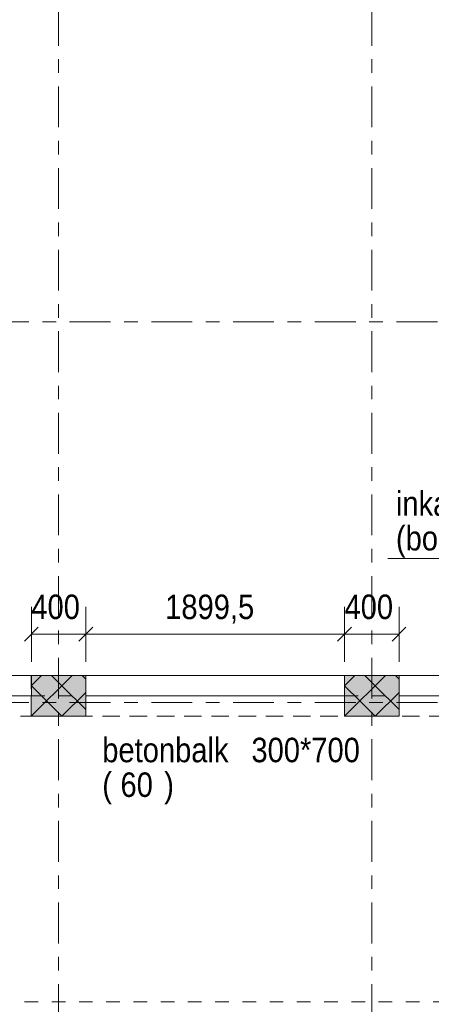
# Model space of a CAD drawing. Header units: millimetres. Extents: x -931 to -90, y -1411 to -817.
# Tile 45 of 63: x -588 to -558, y -939 to -867. Entities that reach past the tile are written whole.
import ezdxf

# ---------------------------------------------------------------- set-up
doc = ezdxf.new("R2010")
doc.units = ezdxf.units.MM
for name, pattern in [('XKITLINE00', [0]), ('XKITLINE01', [4, 1, -1, 1, -1]), ('XKITLINE03', [6, 3, -1, 1, -1])]:
    doc.linetypes.add(name, pattern=pattern)
for name, color, linetype, lineweight in [('Offset', 4, 'Continuous', 0), ('Onderdeel', 2, 'Continuous', 0), ('Onderdeel label', 2, 'Continuous', 0), ('Stramien', 4, 'Continuous', 0), ('Tekst', 7, 'Continuous', 0)]:
    doc.layers.add(name, color=color, linetype=linetype, lineweight=lineweight)
doc.styles.add('ARIAL', font='arial.ttf')

msp = doc.modelspace()

# ---------------------------------------------------------------- hatches: boundary and pattern name
at = {"layer": 'Onderdeel'}
for points in [[(-583.318, -918.32), (-587.318, -918.316), (-587.315, -915.316), (-583.315, -915.32)], [(-560.318, -918.314), (-564.318, -918.317), (-564.32, -915.317), (-560.32, -915.314)]]:
    msp.add_hatch(color=256, dxfattribs=at).paths.add_polyline_path(points, flags=17)

# ---------------------------------------------------------------- linework, layer by layer
at = {"layer": 'Offset', "linetype": 'XKITLINE00', "lineweight": 0}
for p, q in [((-587.315, -914.316), (-587.315, -910.272)), ((-583.315, -914.32), (-583.315, -910.272)), ((-583.315, -914.32), (-583.315, -910.272)), ((-564.32, -914.317), (-564.32, -910.272)), ((-564.32, -914.317), (-564.32, -910.272)), ((-560.32, -914.314), (-560.32, -910.272)), ((-586.805, -911.773), (-587.824, -912.791)), ((-582.806, -911.773), (-583.824, -912.791)), ((-582.806, -911.773), (-583.824, -912.791)), ((-563.811, -911.773), (-564.829, -912.791)), ((-563.811, -911.773), (-564.829, -912.791)), ((-559.811, -911.773), (-560.829, -912.791)), ((-587.315, -912.282), (-583.315, -912.282)), ((-583.315, -912.282), (-564.32, -912.282)), ((-564.32, -912.282), (-560.32, -912.282))]:
    msp.add_line(p, q, dxfattribs=at)
at = {"layer": 'Offset'}
for p in [(-587.315, -912.282), (-583.315, -912.282), (-583.315, -912.282), (-564.32, -912.282), (-564.32, -912.282), (-560.32, -912.282)]:
    msp.add_point(p, dxfattribs=at)
at = {"layer": 'Onderdeel', "linetype": 'XKITLINE00', "lineweight": 0}
for p, q in [((-606.316, -915.317), (-587.316, -915.317)), ((-587.318, -918.316), (-587.315, -915.316)), ((-587.318, -918.316), (-584.321, -915.319)), ((-587.315, -916.068), (-586.563, -915.316)), ((-583.315, -915.32), (-587.315, -915.316)), ((-585.073, -916.071), (-585.826, -915.317)), ((-583.315, -915.583), (-583.579, -915.32)), ((-583.318, -918.32), (-583.315, -915.32)), ((-583.316, -915.317), (-564.32, -915.317)), ((-560.32, -915.314), (-564.32, -915.317)), ((-564.32, -916.073), (-563.563, -915.316)), ((-564.318, -918.317), (-564.32, -915.317)), ((-564.318, -918.317), (-561.316, -915.315)), ((-562.073, -916.072), (-562.829, -915.316)), ((-560.32, -915.58), (-560.585, -915.314)), ((-560.318, -918.314), (-560.32, -915.314)), ((-560.316, -915.317), (-552.319, -915.317)), ((-586.195, -917.193), (-587.315, -916.073)), ((-583.318, -917.826), (-585.073, -916.071)), ((-563.196, -917.194), (-564.32, -916.07)), ((-560.318, -917.826), (-562.073, -916.072)), ((-606.316, -916.825), (-587.316, -916.823)), ((-585.07, -918.318), (-586.195, -917.193)), ((-585.075, -918.318), (-583.316, -916.56)), ((-583.317, -916.823), (-564.319, -916.822)), ((-562.074, -918.315), (-563.196, -917.194)), ((-562.072, -918.315), (-560.319, -916.563)), ((-560.319, -916.822), (-552.319, -916.821)), ((-587.318, -918.316), (-587.318, -918.316)), ((-587.318, -918.316), (-587.318, -918.316)), ((-587.318, -918.316), (-587.318, -918.316)), ((-587.318, -918.316), (-583.318, -918.32)), ((-564.318, -918.317), (-560.318, -918.314)), ((-564.318, -918.317), (-564.318, -918.317)), ((-564.318, -918.317), (-564.318, -918.317)), ((-564.318, -918.317), (-564.318, -918.317))]:
    msp.add_line(p, q, dxfattribs=at)
at = {"layer": 'Onderdeel', "linetype": 'XKITLINE01', "lineweight": 0}
for p, q in [((-587.316, -915.314), (-587.316, -918.314)), ((-583.316, -915.314), (-587.316, -915.314)), ((-587.316, -915.317), (-583.316, -915.317)), ((-583.316, -915.317), (-583.316, -915.314)), ((-583.316, -918.314), (-583.316, -915.317)), ((-564.32, -915.317), (-560.316, -915.317)), ((-560.316, -915.316), (-564.316, -915.316)), ((-564.316, -915.316), (-564.316, -918.316)), ((-560.316, -918.316), (-560.316, -915.316)), ((-587.316, -916.823), (-583.317, -916.823)), ((-564.319, -916.822), (-560.319, -916.822)), ((-600.1, -918.317), (-468.814, -918.316)), ((-468.814, -918.316), (-600.1, -918.317)), ((-587.316, -918.314), (-583.316, -918.314)), ((-564.316, -918.316), (-560.316, -918.316)), ((-468.815, -939.316), (-600.1, -939.316)), ((-577.815, -939.316), (-569.815, -939.316)), ((-577.815, -943.316), (-577.815, -939.316)), ((-569.815, -943.316), (-569.815, -939.316))]:
    msp.add_line(p, q, dxfattribs=at)
at = {"layer": 'Stramien', "linetype": 'XKITLINE03', "lineweight": 0}
for p, q in [((-585.315, -1103.014), (-585.315, -840.314)), ((-562.315, -1103.014), (-562.315, -840.314)), ((-914.503, -889.314), (-445.815, -889.314)), ((-914.503, -917.314), (-445.815, -917.314))]:
    msp.add_line(p, q, dxfattribs=at)
at = {"layer": 'Tekst', "linetype": 'XKITLINE00', "lineweight": 0}
msp.add_line((-561.147, -906.723), (-538.331, -906.723), dxfattribs=at)

# ---------------------------------------------------------------- texts
at = {"layer": 'Offset', "style": 'ARIAL', "width": 0.85}
for s, p in [('400', (-587.317, -911.172)), ('1899,5', (-577.489, -911.172)), ('400', (-564.323, -911.172))]:
    msp.add_text(s, height=1.8, dxfattribs=at).set_placement(p)
at = {"layer": 'Onderdeel label', "style": 'ARIAL', "width": 0.85}
for s, p in [('betonbalk', (-582.108, -921.698)), ('300*700', (-571.157, -921.698)), ('(', (-582.108, -924.248)), (')', (-577.559, -924.248)), ('60', (-580.769, -924.248))]:
    msp.add_text(s, height=1.8, dxfattribs=at).set_placement(p)
at = {"layer": 'Tekst', "style": 'ARIAL', "width": 0.85}
for s, p in [('inkassing in', (-560.547, -903.573)), ('(bouwkundige) vloer', (-560.547, -906.123))]:
    msp.add_text(s, height=1.8, dxfattribs=at).set_placement(p)

doc.saveas('drawing.dxf')
